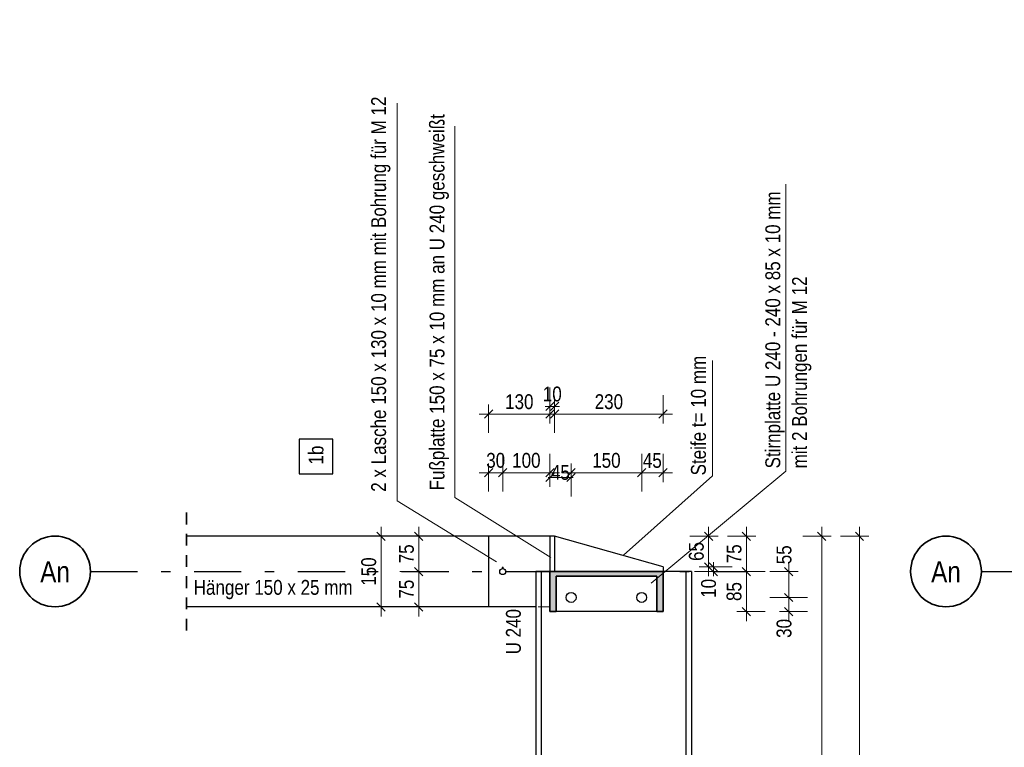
# Model space of a CAD drawing. Header units: millimetres. Extents: x 0 to 91, y -53.4 to 42.
# Tile 85 of 180: x 63.9 to 74.3, y -17.3 to -9.6. Entities that reach past the tile are written whole.
import ezdxf
from ezdxf.enums import TextEntityAlignment as Align

# ---------------------------------------------------------------- set-up
doc = ezdxf.new("R2010")
doc.units = ezdxf.units.MM
doc.linetypes.add('DASHDOTX2', pattern=[2, 1, -0.5, 0, -0.5])
doc.linetypes.add('HIDDEN', pattern=[0.375, 0.25, -0.125])
doc.styles.add('Arial Narrow', font='ARIALN.TTF')
doc.dimstyles.new('Arch_Strakon_dimstyle', dxfattribs={"dimtxt": 1, "dimasz": 1, "dimexe": 1.25, "dimexo": 0.0625, "dimgap": 1, "dimtad": 0, "dimdec": 5, "dimzin": 12, "dimdsep": 46, "dimtxsty": 'Arial Narrow', "dimblk": 'Arrowhead_Tick', "dimsah": 1, "dimcen": 0, "dimse1": 1, "dimse2": 1, "dimclrd": 6, "dimclrt": 2, "dimazin": 0, "dimtfac": 1, "dimtdec": 4, "dimtmove": 0, "dimatfit": 3, "dimldrblk": 'NONE', "dimfxl": 1, "dimtvp": 1, "dimtolj": 1, "dimtzin": 0, "dimlwd": 13, "dimarcsym": 2})

# ---------------------------------------------------------------- blocks, each defined once
blk = doc.blocks.new('Arrowhead_Tick')
at = {"color": 0, "linetype": 'Continuous', "lineweight": -2}
for p, q in [((0, 20), (0, -10)), ((-1, 0), (0, 0)), ((10, 0), (0, 0))]:
    blk.add_line(p, q, dxfattribs=at)
at = {"color": 2, "linetype": 'Continuous', "lineweight": 35}
blk.add_line((4.4, 4.4), (-4.4, -4.4), dxfattribs=at)
blk = doc.blocks.new('*D532')
at = {"color": 6, "linetype": 'Continuous', "lineweight": 13}
blk.add_line((68.097, -15.776), (68.097, -15.421), dxfattribs=at)
at = {"layer": 'Defpoints', "color": 0}
for p in [(68.097, -15.411), (70.988, -15.411), (68.838, -15.786)]:
    blk.add_point(p, dxfattribs=at)
at = {"color": 6, "lineweight": 13, "xscale": 0.01, "yscale": 0.01, "zscale": 0.01}
for p, rotation in [((68.097, -15.411), 90), ((68.097, -15.786), 270)]:
    blk.add_blockref('Arrowhead_Tick', p, dxfattribs=dict(at, rotation=rotation))
at = {"color": 2, "lineweight": 35, "insert": (67.967, -15.598), "char_height": 0.1575, "attachment_point": 5, "rotation": 90, "style": 'Arial Narrow'}
blk.add_mtext('\\A1;75', dxfattribs=at)
blk = doc.blocks.new('_None')
blk = doc.blocks.new('*D533')
at = {"color": 6, "linetype": 'Continuous', "lineweight": 13}
blk.add_line((68.097, -15.401), (68.097, -15.046), dxfattribs=at)
at = {"layer": 'Defpoints', "color": 0}
for p in [(68.097, -15.036), (69.538, -15.036), (70.988, -15.411)]:
    blk.add_point(p, dxfattribs=at)
at = {"color": 6, "lineweight": 13, "xscale": 0.01, "yscale": 0.01, "zscale": 0.01}
for p, rotation in [((68.097, -15.036), 90), ((68.097, -15.411), 270)]:
    blk.add_blockref('Arrowhead_Tick', p, dxfattribs=dict(at, rotation=rotation))
at = {"color": 2, "lineweight": 35, "insert": (67.967, -15.223), "char_height": 0.1575, "attachment_point": 5, "rotation": 90, "style": 'Arial Narrow'}
blk.add_mtext('\\A1;75', dxfattribs=at)
blk = doc.blocks.new('*D534')
at = {"color": 6, "linetype": 'Continuous', "lineweight": 13}
blk.add_line((67.697, -15.776), (67.697, -15.046), dxfattribs=at)
at = {"layer": 'Defpoints', "color": 0}
for p in [(65.634, -15.036), (67.697, -15.036), (65.634, -15.786)]:
    blk.add_point(p, dxfattribs=at)
at = {"color": 6, "lineweight": 13, "xscale": 0.01, "yscale": 0.01, "zscale": 0.01}
for p, rotation in [((67.697, -15.036), 90), ((67.697, -15.786), 270)]:
    blk.add_blockref('Arrowhead_Tick', p, dxfattribs=dict(at, rotation=rotation))
at = {"color": 2, "lineweight": 35, "insert": (67.567, -15.411), "char_height": 0.1575, "attachment_point": 5, "rotation": 90, "style": 'Arial Narrow'}
blk.add_mtext('\\A1;150', dxfattribs=at)
blk = doc.blocks.new('*D535')
at = {"color": 6, "linetype": 'Continuous', "lineweight": 13}
blk.add_line((68.848, -14.363), (68.978, -14.363), dxfattribs=at)
at = {"layer": 'Defpoints', "color": 0}
for p in [(68.988, -14.363), (68.988, -15.368), (68.838, -15.786)]:
    blk.add_point(p, dxfattribs=at)
at = {"color": 6, "lineweight": 13, "xscale": 0.01, "yscale": 0.01, "zscale": 0.01}
blk.add_blockref('Arrowhead_Tick', (68.988, -14.363), dxfattribs=at)
at = {"color": 6, "lineweight": 13, "xscale": 0.01, "yscale": 0.01, "zscale": 0.01, "rotation": 180}
blk.add_blockref('Arrowhead_Tick', (68.838, -14.363), dxfattribs=at)
at = {"color": 2, "lineweight": 35, "insert": (68.913, -14.232), "char_height": 0.1575, "attachment_point": 5, "style": 'Arial Narrow'}
blk.add_mtext('\\A1;30', dxfattribs=at)
blk = doc.blocks.new('*D536')
at = {"color": 6, "linetype": 'Continuous', "lineweight": 13}
blk.add_line((68.998, -14.363), (69.478, -14.363), dxfattribs=at)
at = {"layer": 'Defpoints', "color": 0}
for p in [(69.488, -14.363), (69.488, -15.036), (68.988, -15.368)]:
    blk.add_point(p, dxfattribs=at)
at = {"color": 6, "lineweight": 13, "xscale": 0.01, "yscale": 0.01, "zscale": 0.01}
blk.add_blockref('Arrowhead_Tick', (69.488, -14.363), dxfattribs=at)
at = {"color": 6, "lineweight": 13, "xscale": 0.01, "yscale": 0.01, "zscale": 0.01, "rotation": 180}
blk.add_blockref('Arrowhead_Tick', (68.988, -14.363), dxfattribs=at)
at = {"color": 2, "lineweight": 35, "insert": (69.238, -14.232), "char_height": 0.1575, "attachment_point": 5, "style": 'Arial Narrow'}
blk.add_mtext('\\A1;100', dxfattribs=at)
blk = doc.blocks.new('*D537')
at = {"color": 6, "linetype": 'Continuous', "lineweight": 13}
for p, q in [((69.478, -14.413), (69.468, -14.413)), ((69.488, -14.413), (69.713, -14.413)), ((69.723, -14.413), (69.733, -14.413))]:
    blk.add_line(p, q, dxfattribs=at)
at = {"layer": 'Defpoints', "color": 0}
for p in [(69.713, -14.413), (69.488, -15.036), (69.713, -15.686)]:
    blk.add_point(p, dxfattribs=at)
at = {"color": 6, "lineweight": 13, "xscale": 0.01, "yscale": 0.01, "zscale": 0.01}
blk.add_blockref('Arrowhead_Tick', (69.488, -14.413), dxfattribs=at)
at = {"color": 6, "lineweight": 13, "xscale": 0.01, "yscale": 0.01, "zscale": 0.01, "rotation": 180}
blk.add_blockref('Arrowhead_Tick', (69.713, -14.413), dxfattribs=at)
at = {"color": 2, "lineweight": 35, "insert": (69.599, -14.36), "char_height": 0.1575, "attachment_point": 5, "style": 'Arial Narrow'}
blk.add_mtext('\\A1;45', dxfattribs=at)
blk = doc.blocks.new('*D538')
at = {"color": 6, "linetype": 'Continuous', "lineweight": 13}
for p, q in [((71.221, -15.351), (71.221, -15.341)), ((71.221, -15.411), (71.221, -15.361)), ((71.221, -15.421), (71.221, -15.431))]:
    blk.add_line(p, q, dxfattribs=at)
at = {"layer": 'Defpoints', "color": 0}
for p in [(70.688, -15.361), (70.688, -15.411), (71.221, -15.361)]:
    blk.add_point(p, dxfattribs=at)
at = {"color": 6, "lineweight": 13, "xscale": 0.01, "yscale": 0.01, "zscale": 0.01}
for p, rotation in [((71.221, -15.411), 90), ((71.221, -15.361), 270)]:
    blk.add_blockref('Arrowhead_Tick', p, dxfattribs=dict(at, rotation=rotation))
at = {"color": 2, "lineweight": 35, "insert": (71.171, -15.589), "char_height": 0.1575, "attachment_point": 5, "rotation": 90, "style": 'Arial Narrow'}
blk.add_mtext('\\A1;10', dxfattribs=at)
blk = doc.blocks.new('*D539')
at = {"color": 6, "linetype": 'Continuous', "lineweight": 13}
blk.add_line((71.171, -15.351), (71.171, -15.046), dxfattribs=at)
at = {"layer": 'Defpoints', "color": 0}
for p in [(69.538, -15.036), (71.171, -15.036), (70.688, -15.361)]:
    blk.add_point(p, dxfattribs=at)
at = {"color": 6, "lineweight": 13, "xscale": 0.01, "yscale": 0.01, "zscale": 0.01}
for p, rotation in [((71.171, -15.036), 90), ((71.171, -15.361), 270)]:
    blk.add_blockref('Arrowhead_Tick', p, dxfattribs=dict(at, rotation=rotation))
at = {"color": 2, "lineweight": 35, "insert": (71.041, -15.198), "char_height": 0.1575, "attachment_point": 5, "rotation": 90, "style": 'Arial Narrow'}
blk.add_mtext('\\A1;65', dxfattribs=at)
blk = doc.blocks.new('*D540')
at = {"color": 6, "linetype": 'Continuous', "lineweight": 13}
blk.add_line((71.571, -15.401), (71.571, -15.046), dxfattribs=at)
at = {"layer": 'Defpoints', "color": 0}
for p in [(69.538, -15.036), (71.571, -15.036), (70.84, -15.411)]:
    blk.add_point(p, dxfattribs=at)
at = {"color": 6, "lineweight": 13, "xscale": 0.01, "yscale": 0.01, "zscale": 0.01}
for p, rotation in [((71.571, -15.036), 90), ((71.571, -15.411), 270)]:
    blk.add_blockref('Arrowhead_Tick', p, dxfattribs=dict(at, rotation=rotation))
at = {"color": 2, "lineweight": 35, "insert": (71.441, -15.223), "char_height": 0.1575, "attachment_point": 5, "rotation": 90, "style": 'Arial Narrow'}
blk.add_mtext('\\A1;75', dxfattribs=at)
blk = doc.blocks.new('*D541')
at = {"color": 6, "linetype": 'Continuous', "lineweight": 13}
blk.add_line((68.848, -13.74), (69.478, -13.74), dxfattribs=at)
at = {"layer": 'Defpoints', "color": 0}
for p in [(69.488, -13.74), (68.838, -15.036), (69.488, -15.036)]:
    blk.add_point(p, dxfattribs=at)
at = {"color": 6, "lineweight": 13, "xscale": 0.01, "yscale": 0.01, "zscale": 0.01}
blk.add_blockref('Arrowhead_Tick', (69.488, -13.74), dxfattribs=at)
at = {"color": 6, "lineweight": 13, "xscale": 0.01, "yscale": 0.01, "zscale": 0.01, "rotation": 180}
blk.add_blockref('Arrowhead_Tick', (68.838, -13.74), dxfattribs=at)
at = {"color": 2, "lineweight": 35, "insert": (69.163, -13.61), "char_height": 0.1575, "attachment_point": 5, "style": 'Arial Narrow'}
blk.add_mtext('\\A1;130', dxfattribs=at)
blk = doc.blocks.new('*D542')
at = {"color": 6, "linetype": 'Continuous', "lineweight": 13}
for p, q in [((69.478, -13.659), (69.468, -13.659)), ((69.488, -13.659), (69.538, -13.659)), ((69.548, -13.659), (69.558, -13.659))]:
    blk.add_line(p, q, dxfattribs=at)
at = {"layer": 'Defpoints', "color": 0}
for p in [(69.538, -13.659), (69.488, -15.036), (69.538, -15.036)]:
    blk.add_point(p, dxfattribs=at)
at = {"color": 6, "lineweight": 13, "xscale": 0.01, "yscale": 0.01, "zscale": 0.01}
blk.add_blockref('Arrowhead_Tick', (69.488, -13.659), dxfattribs=at)
at = {"color": 6, "lineweight": 13, "xscale": 0.01, "yscale": 0.01, "zscale": 0.01, "rotation": 180}
blk.add_blockref('Arrowhead_Tick', (69.538, -13.659), dxfattribs=at)
at = {"color": 2, "lineweight": 35, "insert": (69.513, -13.528), "char_height": 0.1575, "attachment_point": 5, "style": 'Arial Narrow'}
blk.add_mtext('\\A1;10', dxfattribs=at)
blk = doc.blocks.new('*D543')
at = {"color": 6, "linetype": 'Continuous', "lineweight": 13}
blk.add_line((69.548, -13.74), (70.678, -13.74), dxfattribs=at)
at = {"layer": 'Defpoints', "color": 0}
for p in [(70.688, -13.74), (69.538, -15.036), (70.688, -15.361)]:
    blk.add_point(p, dxfattribs=at)
at = {"color": 6, "lineweight": 13, "xscale": 0.01, "yscale": 0.01, "zscale": 0.01}
blk.add_blockref('Arrowhead_Tick', (70.688, -13.74), dxfattribs=at)
at = {"color": 6, "lineweight": 13, "xscale": 0.01, "yscale": 0.01, "zscale": 0.01, "rotation": 180}
blk.add_blockref('Arrowhead_Tick', (69.538, -13.74), dxfattribs=at)
at = {"color": 2, "lineweight": 35, "insert": (70.113, -13.61), "char_height": 0.1575, "attachment_point": 5, "style": 'Arial Narrow'}
blk.add_mtext('\\A1;230', dxfattribs=at)
blk = doc.blocks.new('*D544')
at = {"color": 6, "linetype": 'Continuous', "lineweight": 13}
blk.add_line((72.771, -23.625), (72.771, -15.046), dxfattribs=at)
at = {"layer": 'Defpoints', "color": 0}
for p in [(69.488, -15.036), (72.771, -15.036), (68.988, -23.635)]:
    blk.add_point(p, dxfattribs=at)
at = {"color": 6, "lineweight": 13, "xscale": 0.01, "yscale": 0.01, "zscale": 0.01}
for p, rotation in [((72.771, -15.036), 90), ((72.771, -23.635), 270)]:
    blk.add_blockref('Arrowhead_Tick', p, dxfattribs=dict(at, rotation=rotation))
at = {"color": 2, "lineweight": 35, "insert": (72.641, -19.335), "char_height": 0.1575, "attachment_point": 5, "rotation": 90, "style": 'Arial Narrow'}
blk.add_mtext('\\A1;1720', dxfattribs=at)
blk = doc.blocks.new('*D574')
at = {"color": 6, "linetype": 'Continuous', "lineweight": 13}
blk.add_line((71.571, -15.826), (71.571, -15.421), dxfattribs=at)
at = {"layer": 'Defpoints', "color": 0}
for p in [(69.488, -15.411), (71.571, -15.411), (69.553, -15.836)]:
    blk.add_point(p, dxfattribs=at)
at = {"color": 6, "lineweight": 13, "xscale": 0.01, "yscale": 0.01, "zscale": 0.01}
for p, rotation in [((71.571, -15.411), 90), ((71.571, -15.836), 270)]:
    blk.add_blockref('Arrowhead_Tick', p, dxfattribs=dict(at, rotation=rotation))
at = {"color": 2, "lineweight": 35, "insert": (71.441, -15.623), "char_height": 0.1575, "attachment_point": 5, "rotation": 90, "style": 'Arial Narrow'}
blk.add_mtext('\\A1;85', dxfattribs=at)
blk = doc.blocks.new('*D575')
at = {"color": 6, "linetype": 'Continuous', "lineweight": 13}
blk.add_line((72.021, -15.826), (72.021, -15.696), dxfattribs=at)
at = {"layer": 'Defpoints', "color": 0}
for p in [(69.713, -15.686), (72.021, -15.686), (69.553, -15.836)]:
    blk.add_point(p, dxfattribs=at)
at = {"color": 6, "lineweight": 13, "xscale": 0.01, "yscale": 0.01, "zscale": 0.01}
for p, rotation in [((72.021, -15.686), 90), ((72.021, -15.836), 270)]:
    blk.add_blockref('Arrowhead_Tick', p, dxfattribs=dict(at, rotation=rotation))
at = {"color": 2, "lineweight": 35, "insert": (71.971, -16.014), "char_height": 0.1575, "attachment_point": 5, "rotation": 90, "style": 'Arial Narrow'}
blk.add_mtext('\\A1;30', dxfattribs=at)
blk = doc.blocks.new('*D576')
at = {"color": 6, "linetype": 'Continuous', "lineweight": 13}
blk.add_line((72.021, -15.676), (72.021, -15.421), dxfattribs=at)
at = {"layer": 'Defpoints', "color": 0}
for p in [(70.688, -15.411), (72.021, -15.411), (69.713, -15.686)]:
    blk.add_point(p, dxfattribs=at)
at = {"color": 6, "lineweight": 13, "xscale": 0.01, "yscale": 0.01, "zscale": 0.01}
for p, rotation in [((72.021, -15.411), 90), ((72.021, -15.686), 270)]:
    blk.add_blockref('Arrowhead_Tick', p, dxfattribs=dict(at, rotation=rotation))
at = {"color": 2, "lineweight": 35, "insert": (71.971, -15.233), "char_height": 0.1575, "attachment_point": 5, "rotation": 90, "style": 'Arial Narrow'}
blk.add_mtext('\\A1;55', dxfattribs=at)
blk = doc.blocks.new('*D577')
at = {"color": 6, "linetype": 'Continuous', "lineweight": 13}
blk.add_line((69.723, -14.363), (70.451, -14.363), dxfattribs=at)
at = {"layer": 'Defpoints', "color": 0}
for p in [(70.461, -14.363), (69.713, -15.686), (70.461, -15.686)]:
    blk.add_point(p, dxfattribs=at)
at = {"color": 6, "lineweight": 13, "xscale": 0.01, "yscale": 0.01, "zscale": 0.01}
blk.add_blockref('Arrowhead_Tick', (70.461, -14.363), dxfattribs=at)
at = {"color": 6, "lineweight": 13, "xscale": 0.01, "yscale": 0.01, "zscale": 0.01, "rotation": 180}
blk.add_blockref('Arrowhead_Tick', (69.713, -14.363), dxfattribs=at)
at = {"color": 2, "lineweight": 35, "insert": (70.087, -14.232), "char_height": 0.1575, "attachment_point": 5, "style": 'Arial Narrow'}
blk.add_mtext('\\A1;150', dxfattribs=at)
blk = doc.blocks.new('*D578')
at = {"color": 6, "linetype": 'Continuous', "lineweight": 13}
blk.add_line((70.471, -14.363), (70.678, -14.363), dxfattribs=at)
at = {"layer": 'Defpoints', "color": 0}
for p in [(70.688, -14.363), (70.688, -15.361), (70.461, -15.686)]:
    blk.add_point(p, dxfattribs=at)
at = {"color": 6, "lineweight": 13, "xscale": 0.01, "yscale": 0.01, "zscale": 0.01}
blk.add_blockref('Arrowhead_Tick', (70.688, -14.363), dxfattribs=at)
at = {"color": 6, "lineweight": 13, "xscale": 0.01, "yscale": 0.01, "zscale": 0.01, "rotation": 180}
blk.add_blockref('Arrowhead_Tick', (70.461, -14.363), dxfattribs=at)
at = {"color": 2, "lineweight": 35, "insert": (70.574, -14.233), "char_height": 0.1575, "attachment_point": 5, "style": 'Arial Narrow'}
blk.add_mtext('\\A1;45', dxfattribs=at)
blk = doc.blocks.new('*D599')
at = {"color": 6, "linetype": 'Continuous', "lineweight": 13}
blk.add_line((72.371, -23.075), (72.371, -15.046), dxfattribs=at)
at = {"layer": 'Defpoints', "color": 0}
for p in [(69.538, -15.036), (72.371, -15.036), (70.988, -23.085)]:
    blk.add_point(p, dxfattribs=at)
at = {"color": 6, "lineweight": 13, "xscale": 0.01, "yscale": 0.01, "zscale": 0.01}
for p, rotation in [((72.371, -15.036), 90), ((72.371, -23.085), 270)]:
    blk.add_blockref('Arrowhead_Tick', p, dxfattribs=dict(at, rotation=rotation))
at = {"color": 2, "lineweight": 35, "insert": (72.241, -19.06), "char_height": 0.1575, "attachment_point": 5, "rotation": 90, "style": 'Arial Narrow'}
blk.add_mtext('\\A1;1610', dxfattribs=at)

msp = doc.modelspace()

# ---------------------------------------------------------------- hatches: boundary and pattern name
at = {"lineweight": 13, "true_color": 0x4682b4}
msp.add_hatch(color=145, dxfattribs=at).paths.add_polyline_path([(70.6875783, -15.8356881), (70.6875783, -15.4106881), (69.4875783, -15.4106881), (69.4875783, -15.8356881), (69.5525783, -15.8356881), (69.5525783, -15.4581881), (70.6225783, -15.4581881), (70.6225783, -15.8356881)])

# ---------------------------------------------------------------- linework, layer by layer
at = {"color": 5, "linetype": 'Continuous', "lineweight": 18}
for p, q in [((67.8665728, -10.4406718), (67.8665728, -14.6596972)), ((68.4799123, -14.6236477), (68.4799123, -10.6860076)), ((71.9882277, -14.3454002), (71.9882277, -11.3030277)), ((71.2105531, -13.1702233), (71.2105531, -14.3968336)), ((71.2105531, -14.3968336), (70.2679999, -15.2360933)), ((71.9882277, -14.3454002), (70.561406, -15.534871)), ((67.8665728, -14.6596972), (68.9214215, -15.3064687)), ((68.4799123, -14.6236477), (69.498056, -15.2615208))]:
    msp.add_line(p, q, dxfattribs=at)
at = {"color": 3, "linetype": 'Continuous', "lineweight": 25}
for p, q in [((66.828443, -14.0073814), (66.828443, -14.3753469)), ((67.185943, -14.0073814), (66.828443, -14.0073814)), ((67.185943, -14.3753469), (67.185943, -14.0073814)), ((66.828443, -14.3753469), (67.185943, -14.3753469)), ((68.8375783, -15.0356881), (65.6339435, -15.0356881)), ((68.8375783, -15.0356881), (68.8375783, -15.7856881)), ((69.4875783, -15.0356881), (68.8375783, -15.0356881)), ((69.4875783, -15.0356881), (69.4875783, -15.4106881)), ((69.5375783, -15.0356881), (69.4875783, -15.0356881)), ((69.5375783, -15.0356881), (69.5375783, -15.4106881)), ((70.6875783, -15.3606881), (69.5375783, -15.0356881)), ((69.3375783, -15.4106881), (69.3375783, -23.0849421)), ((69.3950783, -15.4106881), (69.3375783, -15.4106881)), ((69.3950783, -15.4106881), (69.3950783, -23.0849421)), ((69.3994832, -15.4106881), (69.3950783, -15.4106881)), ((69.4122668, -15.4106881), (69.3994832, -15.4106881)), ((69.4321776, -15.4106881), (69.4122668, -15.4106881)), ((69.4572668, -15.4106881), (69.4321776, -15.4106881)), ((69.4850783, -15.4106881), (69.4572668, -15.4106881)), ((69.4875783, -15.4106881), (69.4850783, -15.4106881)), ((70.6875783, -15.3606881), (70.6875783, -15.4106881)), ((70.8400783, -15.4106881), (70.6875783, -15.4106881)), ((70.8678898, -15.4106881), (70.8400783, -15.4106881)), ((70.892979, -15.4106881), (70.8678898, -15.4106881)), ((70.9128898, -15.4106881), (70.892979, -15.4106881)), ((70.9256734, -15.4106881), (70.9128898, -15.4106881)), ((70.9300783, -15.4106881), (70.9256734, -15.4106881)), ((70.9300783, -15.4106881), (70.9300783, -23.0849421)), ((70.9875783, -15.4106881), (70.9300783, -15.4106881)), ((70.9875783, -15.4106881), (70.9875783, -23.0849421)), ((69.7327179, -15.6372048), (69.7327173, -15.637205)), ((69.7327191, -15.6372044), (69.7327179, -15.6372048)), ((70.4809395, -15.6372048), (70.4809389, -15.637205)), ((70.4809407, -15.6372044), (70.4809395, -15.6372048)), ((69.7610627, -15.7058275), (69.7610621, -15.7058277)), ((69.7610639, -15.7058271), (69.7610627, -15.7058275)), ((70.5092843, -15.7058275), (70.5092837, -15.7058277)), ((70.5092855, -15.7058271), (70.5092843, -15.7058275)), ((68.8375783, -15.7856881), (65.6339435, -15.7856881)), ((69.3375783, -15.7856881), (68.8375783, -15.7856881)), ((70.6225783, -15.8356881), (69.5525783, -15.8356881))]:
    msp.add_line(p, q, dxfattribs=at)
at = {"color": 2, "linetype": 'HIDDEN', "lineweight": 35, "ltscale": 0.5}
msp.add_line((65.6339435, -14.7856881), (65.6339435, -16.0356881), dxfattribs=at)
at = {"color": 3, "linetype": 'DASHDOTX2', "lineweight": 25, "ltscale": 0.5}
for p, q in [((64.6149446, -15.4099966), (71.5668244, -15.4099966)), ((74.0631422, -15.4099966), (80.9838283, -15.4099966))]:
    msp.add_line(p, q, dxfattribs=at)
at = {"color": 2, "linetype": 'Continuous', "lineweight": 35}
for p, q in [((69.4875783, -15.4106881), (69.4875783, -15.8356881)), ((70.6875783, -15.4106881), (69.4875783, -15.4106881)), ((70.6875783, -15.4106881), (70.6875783, -15.8356881)), ((69.5525783, -15.4581881), (69.5525783, -15.8356881)), ((70.6225783, -15.4581881), (69.5525783, -15.4581881)), ((70.6225783, -15.4581881), (70.6225783, -15.8356881)), ((69.5525783, -15.8356881), (69.4875783, -15.8356881)), ((70.6875783, -15.8356881), (70.6225783, -15.8356881))]:
    msp.add_line(p, q, dxfattribs=at)
at = {"color": 6, "linetype": 'HIDDEN', "lineweight": 13, "ltscale": 0.5}
for p, q in [((69.6754939, -15.6485282), (69.6754929, -15.6485289)), ((70.4237155, -15.6485282), (70.4237145, -15.6485289)), ((69.6600802, -15.6856361), (69.6600801, -15.6856367)), ((69.6640952, -15.6655496), (69.6640946, -15.6655498)), ((69.6640964, -15.6655492), (69.6640952, -15.6655496)), ((69.6640964, -15.6655492), (69.6640959, -15.66555)), ((69.69244, -15.7341723), (69.6924394, -15.7341725)), ((69.6924412, -15.7341719), (69.69244, -15.7341723)), ((69.732623, -15.7342117), (69.732622, -15.7342123)), ((69.7496665, -15.722848), (69.7496659, -15.7228488)), ((69.7610639, -15.7058271), (69.7610638, -15.7058277)), ((70.4083018, -15.6856361), (70.4083017, -15.6856367)), ((70.4123169, -15.6655496), (70.4123162, -15.6655498)), ((70.412318, -15.6655492), (70.4123169, -15.6655496)), ((70.412318, -15.6655492), (70.4123175, -15.66555)), ((70.4406617, -15.7341723), (70.440661, -15.7341725)), ((70.4406628, -15.7341719), (70.4406617, -15.7341723)), ((70.4808446, -15.7342117), (70.4808436, -15.7342123)), ((70.4978881, -15.722848), (70.4978875, -15.7228488)), ((70.5092855, -15.7058271), (70.5092854, -15.7058277)), ((69.4875783, -15.7856881), (69.3375783, -15.7856881))]:
    msp.add_line(p, q, dxfattribs=at)
at = {"color": 2, "linetype": 'Continuous', "lineweight": 35}
for centre in [(64.2399446, -15.4099966), (73.6881422, -15.4099966)]:
    msp.add_circle(centre, 0.375, dxfattribs=at)
at = {"color": 3, "linetype": 'Continuous', "lineweight": 25}
for centre, radius in [((68.9875783, -15.4106881), 0.0325), ((69.7125802, -15.6856881), 0.0525), ((70.4608018, -15.6856881), 0.0525)]:
    msp.add_circle(centre, radius, dxfattribs=at)
at = {"color": 9, "linetype": 'Continuous', "lineweight": 0}
msp.add_circle((68.9875783, -15.3681881), 0.00555, dxfattribs=at)

# ---------------------------------------------------------------- texts
at = {"color": 2, "lineweight": 35, "style": 'Arial Narrow'}
for s, p in [('2 x Lasche 150 x 130 x 10 mm mit Bohrung für M 12', (67.7500271, -14.564544)), ('Fußplatte 150 x 75 x 10 mm an U 240 geschweißt', (68.3695112, -14.5500469)), ('Stirnplatte U 240 - 240 x 85 x 10 mm', (71.9300549, -14.3164743)), ('mit 2 Bohrungen für M 12', (72.2135549, -14.3164743)), ('Steife t= 10 mm', (71.1413516, -14.3907839)), ('1b', (67.085943, -14.2753469)), ('U 240', (69.1791631, -16.2896354))]:
    msp.add_text(s, height=0.1575, rotation=90, dxfattribs=at).set_placement(p)
at = {"color": 4, "lineweight": 50, "style": 'Arial Narrow'}
for p in [(64.2399446, -15.4141338), (73.6881422, -15.4141338)]:
    msp.add_text('An', height=0.225, dxfattribs=at).set_placement(p, align=Align.MIDDLE_CENTER)
at = {"color": 2, "lineweight": 35, "style": 'Arial Narrow'}
msp.add_text('Hänger 150 x 25 mm', height=0.1575, dxfattribs=at).set_placement((65.7108183, -15.6573416))

# ---------------------------------------------------------------- dimensions: what is measured, and where the dimension line sits
at = {"lineweight": 35}
for base, p1, p2, text, override, picture, middle in [((69.5375783, -13.6585668), (69.4875783, -15.0356881), (69.5375783, -15.0356881), '10', {"dimscale": 0.01, "dimtxt": 15.75, "dimasz": 1, "dimgap": 5, "dimtad": 1, "dimjust": 0, "dimtih": 0, "dimtoh": 0, "dimdec": 3, "dimdsep": 46, "dimtxsty": 'Arial Narrow', "dimclrd": 6, "dimclrt": 2, "dimtix": 1, "dimtofl": 255, "dimtmove": 0, "dimatfit": 2, "dimfxl": 0, "dimfxlon": 0, "dimtvp": 31.746032, "dimlwd": 13}, '*D542', (69.5125783, -13.6585668)), ((69.4875783, -13.7400668), (68.8375783, -15.0356881), (69.4875783, -15.0356881), '130', {"dimscale": 0.01, "dimtxt": 15.75, "dimasz": 1, "dimgap": 5, "dimtad": 1, "dimjust": 0, "dimtih": 0, "dimtoh": 0, "dimdec": 3, "dimdsep": 46, "dimtxsty": 'Arial Narrow', "dimclrd": 6, "dimclrt": 2, "dimtix": 1, "dimtofl": 255, "dimtmove": 0, "dimatfit": 2, "dimfxl": 0, "dimfxlon": 0, "dimtvp": 31.746032, "dimlwd": 13}, '*D541', (69.1625783, -13.7400668)), ((70.6875783, -13.7400668), (69.5375783, -15.0356881), (70.6875783, -15.3606881), '230', {"dimscale": 0.01, "dimtxt": 15.75, "dimasz": 1, "dimgap": 5, "dimtad": 1, "dimjust": 0, "dimtih": 0, "dimtoh": 0, "dimdec": 3, "dimdsep": 46, "dimtxsty": 'Arial Narrow', "dimclrd": 6, "dimclrt": 2, "dimtix": 1, "dimtofl": 255, "dimtmove": 0, "dimatfit": 2, "dimfxl": 0, "dimfxlon": 0, "dimtvp": 31.746032, "dimlwd": 13}, '*D543', (70.1125783, -13.7400668)), ((68.9875783, -14.3627684), (68.8375783, -15.7856881), (68.9875783, -15.3681881), '30', {"dimscale": 0.01, "dimtxt": 15.75, "dimasz": 1, "dimgap": 5, "dimtad": 1, "dimjust": 0, "dimtih": 0, "dimtoh": 0, "dimdec": 3, "dimdsep": 46, "dimtxsty": 'Arial Narrow', "dimclrd": 6, "dimclrt": 2, "dimtix": 1, "dimtofl": 255, "dimtmove": 0, "dimatfit": 2, "dimfxl": 0, "dimfxlon": 0, "dimtvp": 31.746032, "dimlwd": 13}, '*D535', (68.9125783, -14.3627684)), ((69.4875783, -14.3627684), (68.9875783, -15.3681881), (69.4875783, -15.0356881), '100', {"dimscale": 0.01, "dimtxt": 15.75, "dimasz": 1, "dimgap": 5, "dimtad": 1, "dimjust": 0, "dimtih": 0, "dimtoh": 0, "dimdec": 3, "dimdsep": 46, "dimtxsty": 'Arial Narrow', "dimclrd": 6, "dimclrt": 2, "dimtix": 1, "dimtofl": 255, "dimtmove": 0, "dimatfit": 2, "dimfxl": 0, "dimfxlon": 0, "dimtvp": 31.746032, "dimlwd": 13}, '*D536', (69.2375783, -14.3627684)), ((70.4608018, -14.3627684), (69.7125802, -15.6856881), (70.4608018, -15.6856881), '150', {"dimscale": 0.01, "dimtxt": 15.75, "dimasz": 1, "dimgap": 5, "dimtad": 1, "dimjust": 0, "dimtih": 0, "dimtoh": 0, "dimdec": 3, "dimdsep": 46, "dimtxsty": 'Arial Narrow', "dimclrd": 6, "dimclrt": 2, "dimtix": 1, "dimtofl": 255, "dimtmove": 0, "dimatfit": 2, "dimfxl": 0, "dimfxlon": 0, "dimtvp": 31.746032, "dimlwd": 13}, '*D577', (70.086691, -14.3627684)), ((70.6875783, -14.3627684), (70.4608018, -15.6856881), (70.6875783, -15.3606881), '45', {"dimscale": 0.01, "dimtxt": 15.75, "dimasz": 1, "dimgap": 5, "dimtad": 1, "dimjust": 0, "dimtih": 0, "dimtoh": 0, "dimdec": 3, "dimdsep": 46, "dimtxsty": 'Arial Narrow', "dimclrd": 6, "dimclrt": 2, "dimtix": 1, "dimtofl": 255, "dimtmove": 0, "dimatfit": 2, "dimfxl": 0, "dimfxlon": 0, "dimtvp": 31.746032, "dimlwd": 13}, '*D578', (70.57419, -14.3627684)), ((69.7125802, -14.4127684), (69.4875783, -15.0356881), (69.7125802, -15.6856881), '45', {"dimscale": 0.01, "dimtxt": 15.75, "dimasz": 1, "dimgap": 5, "dimtad": 0, "dimjust": 0, "dimtih": 0, "dimtoh": 0, "dimdec": 3, "dimdsep": 46, "dimtxsty": 'Arial Narrow', "dimclrd": 6, "dimclrt": 2, "dimtix": 0, "dimtofl": 255, "dimtmove": 2, "dimatfit": 2, "dimfxl": 0, "dimfxlon": 0, "dimtvp": 31.746032, "dimlwd": 13}, '*D537', (69.5994396, -14.3599719))]:
    dim = msp.add_linear_dim(base=base, p1=p1, p2=p2, text=text, dimstyle='Arch_Strakon_dimstyle', override=override, dxfattribs=at)
    dim.commit()
    dim.dimension.update_dxf_attribs({"geometry": picture, "text_midpoint": middle, "dimtype": 160})
for base, p1, p2, text, override, picture, middle in [((67.6970443, -15.0356881), (65.6339435, -15.7856881), (65.6339435, -15.0356881), '150', {"dimscale": 0.01, "dimtxt": 15.75, "dimasz": 1, "dimgap": 5, "dimtad": 1, "dimjust": 0, "dimtih": 0, "dimtoh": 0, "dimdec": 6, "dimdsep": 46, "dimtxsty": 'Arial Narrow', "dimclrd": 6, "dimclrt": 2, "dimtix": 1, "dimtofl": 255, "dimtmove": 0, "dimatfit": 2, "dimfxl": 0, "dimfxlon": 0, "dimtvp": 31.746032, "dimlwd": 13}, '*D534', (67.6970443, -15.4106881)), ((68.0970443, -15.0356881), (70.9875783, -15.4106881), (69.5375783, -15.0356881), '75', {"dimscale": 0.01, "dimtxt": 15.75, "dimasz": 1, "dimgap": 5, "dimtad": 1, "dimjust": 0, "dimtih": 0, "dimtoh": 0, "dimdec": 6, "dimdsep": 46, "dimtxsty": 'Arial Narrow', "dimclrd": 6, "dimclrt": 2, "dimtix": 1, "dimtofl": 255, "dimtmove": 0, "dimatfit": 2, "dimfxl": 0, "dimfxlon": 0, "dimtvp": 31.746032, "dimlwd": 13}, '*D533', (68.0970443, -15.2231881)), ((72.7712748, -15.0356881), (68.9875424, -23.6349387), (69.4875783, -15.0356881), '1720', {"dimscale": 0.01, "dimtxt": 15.75, "dimasz": 1, "dimgap": 5, "dimtad": 1, "dimjust": 0, "dimtih": 0, "dimtoh": 0, "dimdec": 3, "dimdsep": 46, "dimtxsty": 'Arial Narrow', "dimclrd": 6, "dimclrt": 2, "dimtix": 1, "dimtofl": 255, "dimtmove": 0, "dimatfit": 2, "dimfxl": 0, "dimfxlon": 0, "dimtvp": 31.746032, "dimlwd": 13}, '*D544', (72.7712748, -19.3353134)), ((71.1712748, -15.0356881), (70.6875783, -15.3606881), (69.5375783, -15.0356881), '65', {"dimscale": 0.01, "dimtxt": 15.75, "dimasz": 1, "dimgap": 5, "dimtad": 1, "dimjust": 0, "dimtih": 0, "dimtoh": 0, "dimdec": 3, "dimdsep": 46, "dimtxsty": 'Arial Narrow', "dimclrd": 6, "dimclrt": 2, "dimtix": 1, "dimtofl": 255, "dimtmove": 0, "dimatfit": 2, "dimfxl": 0, "dimfxlon": 0, "dimtvp": 31.746032, "dimlwd": 13}, '*D539', (71.1712748, -15.1981881)), ((71.5712748, -15.0356881), (70.8400783, -15.4106881), (69.5375783, -15.0356881), '75', {"dimscale": 0.01, "dimtxt": 15.75, "dimasz": 1, "dimgap": 5, "dimtad": 1, "dimjust": 0, "dimtih": 0, "dimtoh": 0, "dimdec": 3, "dimdsep": 46, "dimtxsty": 'Arial Narrow', "dimclrd": 6, "dimclrt": 2, "dimtix": 1, "dimtofl": 255, "dimtmove": 0, "dimatfit": 2, "dimfxl": 0, "dimfxlon": 0, "dimtvp": 31.746032, "dimlwd": 13}, '*D540', (71.5712748, -15.2231881)), ((72.3712748, -15.0356881), (70.9875783, -23.0849421), (69.5375783, -15.0356881), '1610', {"dimscale": 0.01, "dimtxt": 15.75, "dimasz": 1, "dimgap": 5, "dimtad": 1, "dimjust": 0, "dimtih": 0, "dimtoh": 0, "dimdec": 3, "dimdsep": 46, "dimtxsty": 'Arial Narrow', "dimclrd": 6, "dimclrt": 2, "dimtix": 1, "dimtofl": 255, "dimtmove": 0, "dimatfit": 2, "dimfxl": 0, "dimfxlon": 0, "dimtvp": 31.746032, "dimlwd": 13}, '*D599', (72.3712748, -19.0603151)), ((72.0212748, -15.4106881), (69.7125802, -15.6856881), (70.6875783, -15.4106881), '55', {"dimscale": 0.01, "dimtxt": 15.75, "dimasz": 1, "dimgap": 5, "dimtad": 1, "dimjust": 4, "dimtih": 0, "dimtoh": 0, "dimdec": 3, "dimdsep": 46, "dimtxsty": 'Arial Narrow', "dimclrd": 6, "dimclrt": 2, "dimtix": 0, "dimtofl": 255, "dimtmove": 2, "dimatfit": 2, "dimfxl": 0, "dimfxlon": 0, "dimtvp": 31.746032, "dimlwd": 13}, '*D576', (71.9712748, -15.2327131)), ((68.0970443, -15.4106881), (68.8375783, -15.7856881), (70.9875783, -15.4106881), '75', {"dimscale": 0.01, "dimtxt": 15.75, "dimasz": 1, "dimgap": 5, "dimtad": 1, "dimjust": 0, "dimtih": 0, "dimtoh": 0, "dimdec": 6, "dimdsep": 46, "dimtxsty": 'Arial Narrow', "dimclrd": 6, "dimclrt": 2, "dimtix": 1, "dimtofl": 255, "dimtmove": 0, "dimatfit": 2, "dimfxl": 0, "dimfxlon": 0, "dimtvp": 31.746032, "dimlwd": 13}, '*D532', (68.0970443, -15.5981881)), ((71.5712748, -15.4106881), (69.5525783, -15.8356881), (69.4875783, -15.4106881), '85', {"dimscale": 0.01, "dimtxt": 15.75, "dimasz": 1, "dimgap": 5, "dimtad": 1, "dimjust": 0, "dimtih": 0, "dimtoh": 0, "dimdec": 3, "dimdsep": 46, "dimtxsty": 'Arial Narrow', "dimclrd": 6, "dimclrt": 2, "dimtix": 1, "dimtofl": 255, "dimtmove": 0, "dimatfit": 2, "dimfxl": 0, "dimfxlon": 0, "dimtvp": 31.746032, "dimlwd": 13}, '*D574', (71.5712748, -15.6231881)), ((71.2212748, -15.3606881), (70.6875783, -15.4106881), (70.6875783, -15.3606881), '10', {"dimscale": 0.01, "dimtxt": 15.75, "dimasz": 1, "dimgap": 5, "dimtad": 1, "dimjust": 0, "dimtih": 0, "dimtoh": 0, "dimdec": 3, "dimdsep": 46, "dimtxsty": 'Arial Narrow', "dimclrd": 6, "dimclrt": 2, "dimtix": 0, "dimtofl": 255, "dimtmove": 2, "dimatfit": 2, "dimfxl": 0, "dimfxlon": 0, "dimtvp": 31.746032, "dimlwd": 13}, '*D538', (71.1712748, -15.5886631)), ((72.0212748, -15.6856881), (69.5525783, -15.8356881), (69.7125802, -15.6856881), '30', {"dimscale": 0.01, "dimtxt": 15.75, "dimasz": 1, "dimgap": 5, "dimtad": 1, "dimjust": 0, "dimtih": 0, "dimtoh": 0, "dimdec": 3, "dimdsep": 46, "dimtxsty": 'Arial Narrow', "dimclrd": 6, "dimclrt": 2, "dimtix": 0, "dimtofl": 255, "dimtmove": 2, "dimatfit": 2, "dimfxl": 0, "dimfxlon": 0, "dimtvp": 31.746032, "dimlwd": 13}, '*D575', (71.9712748, -16.0136631))]:
    dim = msp.add_linear_dim(base=base, p1=p1, p2=p2, angle=90, text=text, dimstyle='Arch_Strakon_dimstyle', override=override, dxfattribs=at)
    dim.commit()
    dim.dimension.update_dxf_attribs({"geometry": picture, "text_midpoint": middle, "dimtype": 160})

doc.saveas('drawing.dxf')
